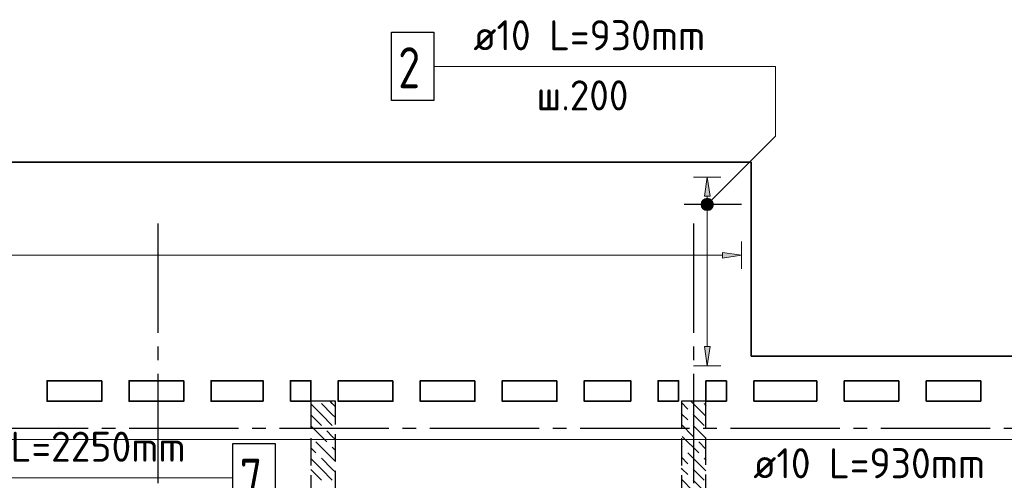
# Model space of a CAD drawing. Header units: millimetres. Extents: x 40580 to 1930067, y -240640 to 81020.
# Tile 40 of 256: x 289990 to 297192, y -206331 to -202961. Entities that reach past the tile are written whole.
import ezdxf

# ---------------------------------------------------------------- set-up
doc = ezdxf.new("R2010")
doc.units = ezdxf.units.MM
for name, pattern in [('______2', [270, 200, -70]), ('______5', [1100, 800, -100, 100, -100]), ('CENTER', [2, 1.25, -0.25, 0.25, -0.25])]:
    doc.linetypes.add(name, pattern=pattern)
for name, color, linetype, lineweight in [('ЖБ Перекрытие верхний уровень', 7, 'Continuous', 35), ('ОСИ', 7, 'CENTER', 15), ('Позиционная метка линия выноска', 7, 'Continuous', 13), ('Позиционная метка номер позиции', 7, 'Continuous', 13)]:
    doc.layers.add(name, color=color, linetype=linetype, lineweight=lineweight)
doc.layers.add('ЖБ Стена верхний уровень', color=7, linetype='______2', true_color=0x656565)
doc.styles.add('ISOCPEUR', font='isocpeur.ttf')

msp = doc.modelspace()

# ---------------------------------------------------------------- hatches: boundary and pattern name
at = {"linetype": 'Continuous', "lineweight": 13, "transparency": 33554687}
msp.add_hatch(color=7, dxfattribs=at).paths.add_polyline_path([(294999.5, -204252.5), (295019.5, -204112.5), (295039.5, -204252.5)], flags=16)
for points in [[(295129.5, -204665), (295269.5, -204685), (295129.5, -204705)], [(295039.5, -205352.5), (295019.5, -205492.5), (294999.5, -205352.5)]]:
    msp.add_hatch(color=7, dxfattribs=at).paths.add_polyline_path(points)
at = {"layer": 'Позиционная метка номер позиции', "linetype": 'Continuous', "lineweight": 13, "transparency": 33554687}
for points in [[(294976.2, -204301), (295051.3, -204344.3), (294987.7, -204280.6)], [(294976.2, -204323.9), (295030.9, -204355.7), (294976.2, -204301)], [(294976.2, -204301), (295030.9, -204355.7), (295051.3, -204344.3)], [(295008, -204355.7), (294976.2, -204323.9), (294987.7, -204344.3)], [(294976.2, -204323.9), (295008, -204355.7), (295030.9, -204355.7)], [(294987.7, -204280.6), (295062.7, -204323.9), (295008, -204269.2)], [(294987.7, -204280.6), (295051.3, -204344.3), (295062.7, -204323.9)], [(295008, -204269.2), (295062.7, -204323.9), (295062.7, -204301)], [(295008, -204269.2), (295062.7, -204301), (295030.9, -204269.2)], [(295030.9, -204269.2), (295062.7, -204301), (295051.3, -204280.6)]]:
    msp.add_hatch(color=7, dxfattribs=at).paths.add_polyline_path(points)

# ---------------------------------------------------------------- linework, layer by layer
at = {"color": 251, "linetype": 'Continuous', "lineweight": 13, "true_color": 0x494949, "transparency": 33554687}
for p, q in [((295019.5, -204112.5), (294919.5, -204112.5)), ((294999.5, -204252.5), (295019.5, -204112.5)), ((295019.5, -204112.5), (295039.5, -204252.5)), ((295019.5, -204112.5), (295119.5, -204112.5)), ((295019.5, -204112.5), (295019.5, -204112.5)), ((295039.5, -204252.5), (294999.5, -204252.5)), ((295019.5, -204252.5), (295019.5, -204282.5)), ((294974.5, -204312.5), (294974.5, -204312.5)), ((295064.5, -204312.5), (295064.5, -204312.5)), ((295019.5, -204342.5), (295019.5, -205352.5)), ((295269.5, -204685), (295269.5, -204585)), ((288559.5, -204685), (295129.5, -204685)), ((295129.5, -204705), (295129.5, -204665)), ((295129.5, -204665), (295269.5, -204685)), ((295269.5, -204685), (295129.5, -204705)), ((295269.5, -204685), (295269.5, -204785)), ((295269.5, -204685), (295269.5, -204685)), ((295019.5, -205492.5), (294999.5, -205352.5)), ((294999.5, -205352.5), (295039.5, -205352.5)), ((295039.5, -205352.5), (295019.5, -205492.5)), ((295019.5, -205492.5), (294919.5, -205492.5)), ((295019.5, -205492.5), (295119.5, -205492.5)), ((295019.5, -205492.5), (295019.5, -205492.5))]:
    msp.add_line(p, q, dxfattribs=at)
at = {"color": 7, "linetype": 'Continuous', "lineweight": 25, "transparency": 33554687}
msp.add_line((295269.5, -204312.5), (294849.5, -204312.5), dxfattribs=at)
for points in [[(292708.7, -203052.5), (293018.7, -203052.5), (293018.7, -203552.5), (292708.7, -203552.5), (292708.7, -203052.5)], [(291549.5, -206062.4), (291859.5, -206062.4), (291859.5, -206562.4), (291549.5, -206562.4), (291549.5, -206062.4)]]:
    msp.add_lwpolyline(points, dxfattribs=at)
at = {"layer": 'ЖБ Перекрытие верхний уровень', "transparency": 33554687, "extrusion": (0, 0, -1)}
for p, q in [((295339.5, -204002.5), (286659.5, -204002.5)), ((295339.5, -205422.5), (295339.5, -204002.5))]:
    msp.add_line(p, q, dxfattribs=at)
at = {"layer": 'ЖБ Перекрытие верхний уровень', "transparency": 33554687}
for p, q in [((301519.5, -205422.5), (295339.5, -205422.5)), ((295009.5, -205752.5), (295009.5, -205602.5)), ((295009.5, -205602.5), (295159.5, -205602.5)), ((295159.5, -205602.5), (295159.5, -205752.5)), ((295359.5, -205752.5), (295359.5, -205602.5)), ((295359.5, -205602.5), (295819.5, -205602.5)), ((295819.5, -205602.5), (295819.5, -205752.5)), ((296019.5, -205752.5), (296019.5, -205602.5)), ((296019.5, -205602.5), (296419.5, -205602.5)), ((296419.5, -205602.5), (296419.5, -205752.5)), ((296619.5, -205752.5), (296619.5, -205602.5)), ((296619.5, -205602.5), (297019.5, -205602.5)), ((297019.5, -205602.5), (297019.5, -205752.5)), ((295159.5, -205752.5), (295009.5, -205752.5)), ((295819.5, -205752.5), (295359.5, -205752.5)), ((296419.5, -205752.5), (296019.5, -205752.5)), ((297019.5, -205752.5), (296619.5, -205752.5))]:
    msp.add_line(p, q, dxfattribs=at)
at = {"layer": 'ЖБ Перекрытие верхний уровень', "transparency": 33554687, "extrusion": (0, 0, -1)}
for points in [[(-290589.5, -205602.5), (-290189.5, -205602.5), (-290189.5, -205752.5), (-290589.5, -205752.5)], [(-291189.5, -205602.5), (-290789.5, -205602.5), (-290789.5, -205752.5), (-291189.5, -205752.5)], [(-292719.5, -205602.5), (-292319.5, -205602.5), (-292319.5, -205752.5), (-292719.5, -205752.5)], [(-293319.5, -205602.5), (-292919.5, -205602.5), (-292919.5, -205752.5), (-293319.5, -205752.5)], [(-293919.5, -205602.5), (-293519.5, -205602.5), (-293519.5, -205752.5), (-293919.5, -205752.5)]]:
    msp.add_lwpolyline(points, close=True, dxfattribs=at)
at = {"layer": 'ЖБ Перекрытие верхний уровень', "transparency": 33554687}
for points in [[(291769.5, -205752.5), (291389.5, -205752.5), (291389.5, -205602.5), (291769.5, -205602.5)], [(291969.5, -205752.5), (292119.5, -205752.5), (292119.5, -205602.5), (291969.5, -205602.5)], [(294459.5, -205752.5), (294119.5, -205752.5), (294119.5, -205602.5), (294459.5, -205602.5)], [(294809.5, -205752.5), (294659.5, -205752.5), (294659.5, -205602.5), (294809.5, -205602.5)]]:
    msp.add_lwpolyline(points, close=True, dxfattribs=at)
at = {"layer": 'ЖБ Стена верхний уровень', "color": 251, "linetype": '______2', "lineweight": -3, "true_color": 0x656565, "transparency": 33554687}
for p, q in [((292299.5, -205752.5), (292119.5, -205752.5)), ((292119.5, -205752.5), (292119.5, -206732.5)), ((292299.5, -206732.5), (292299.5, -205752.5)), ((295009.5, -205752.5), (294829.5, -205752.5)), ((294829.5, -205752.5), (294829.5, -206757.5)), ((295009.5, -206757.5), (295009.5, -205752.5))]:
    msp.add_line(p, q, dxfattribs=at)
at = {"layer": 'ЖБ Стена верхний уровень', "color": 9, "linetype": 'Continuous', "lineweight": -3, "true_color": 0xc7c7c7, "transparency": 33554687}
for p, q in [((292196.4, -205769.3), (292276.4, -205849.3)), ((292276.4, -205769.3), (292259.6, -205752.5)), ((292276.4, -205769.3), (292299.5, -205792.4)), ((294829.5, -205762.4), (294876.4, -205809.3)), ((294996.4, -205849.3), (294899.6, -205752.5)), ((294996.4, -205769.3), (295009.5, -205782.4)), ((292196.4, -205849.3), (292119.5, -205772.4)), ((294836.4, -205849.3), (294829.5, -205842.4)), ((292119.5, -205852.4), (292196.4, -205929.3)), ((292196.4, -205849.3), (292276.4, -205929.3)), ((292276.4, -205849.3), (292299.5, -205872.4)), ((294876.4, -205889.3), (294836.4, -205849.3)), ((294916.4, -205849.3), (294996.4, -205929.3)), ((294996.4, -205849.3), (295009.5, -205862.4)), ((292119.5, -205932.4), (292236.4, -206049.3)), ((292276.4, -206009.3), (292236.4, -205969.3)), ((294829.5, -205922.4), (294916.4, -206009.3)), ((294916.4, -205929.3), (295009.5, -206022.4)), ((292276.4, -206169.3), (292156.4, -206049.3)), ((292299.5, -206032.4), (292276.4, -206009.3)), ((294836.4, -206009.3), (294956.4, -206129.3)), ((295009.5, -206102.4), (294956.4, -206049.3)), ((292119.5, -206092.4), (292156.4, -206129.3)), ((292276.4, -206089.3), (292299.5, -206112.4)), ((294829.5, -206082.4), (294836.4, -206089.3)), ((294996.4, -206249.3), (294876.4, -206129.3)), ((292196.4, -206249.3), (292119.5, -206172.4)), ((292196.4, -206169.3), (292276.4, -206249.3)), ((292276.4, -206169.3), (292299.5, -206192.4)), ((294829.5, -206162.4), (294876.4, -206209.3)), ((294996.4, -206169.3), (295009.5, -206182.4)), ((292119.5, -206252.4), (292196.4, -206329.3)), ((292196.4, -206249.3), (292276.4, -206329.3)), ((292276.4, -206249.3), (292299.5, -206272.4)), ((294836.4, -206249.3), (294829.5, -206242.4)), ((294876.4, -206289.3), (294836.4, -206249.3)), ((294916.4, -206249.3), (294996.4, -206329.3)), ((294996.4, -206249.3), (295009.5, -206262.4)), ((294829.5, -206322.4), (294916.4, -206409.3)), ((294916.4, -206329.3), (295009.5, -206422.4))]:
    msp.add_line(p, q, dxfattribs=at)
at = {"layer": 'ОСИ', "color": 8, "linetype": '______5', "lineweight": -3, "transparency": 33554687}
for p, q in [((290999.5, -204452.5), (290999.5, -223282.5)), ((294919.5, -204452.5), (294919.5, -223282.5)), ((323489.5, -205952.5), (277879.5, -205952.5)), ((323489.5, -205952.5), (277879.5, -205952.5))]:
    msp.add_line(p, q, dxfattribs=at)
at = {"layer": 'Позиционная метка линия выноска', "color": 251, "linetype": 'Continuous', "lineweight": 13, "true_color": 0x494949, "transparency": 33554687}
msp.add_line((280659.5, -206032.5), (322609.5, -206032.5), dxfattribs=at)
at = {"layer": 'Позиционная метка номер позиции', "color": 7, "linetype": 'Continuous', "lineweight": 13, "transparency": 33554687}
for p, q in [((294987.7, -204280.6), (294987.7, -204280.6)), ((295051.3, -204280.6), (295051.3, -204280.6)), ((294987.7, -204344.3), (294987.7, -204344.3)), ((295051.3, -204344.3), (295051.3, -204344.3))]:
    msp.add_line(p, q, dxfattribs=at)
for points in [[(295018.7, -204312.5), (295518.7, -203812.5), (295518.7, -203302.5), (293018.7, -203302.5)], [(288529.5, -204685), (288229.5, -204985), (288229.5, -206312.5), (291549.5, -206312.5)], [(288749.5, -204692.5), (289049.5, -204992.5), (289049.5, -206312.5), (291549.5, -206312.5)]]:
    msp.add_lwpolyline(points, dxfattribs=at)
msp.add_circle((295019.5, -204312.5), 45, dxfattribs=at)

# ---------------------------------------------------------------- texts
at = {"color": 7, "linetype": 'Continuous', "lineweight": 13, "transparency": 33554687, "style": 'ISOCPEUR'}
for s, insert, char_height, width, attachment_point in [('\\W0.96;ø10 L=930mm ', (293308.7, -203185.1), 220, 1997.586, 7), ('\\W0.78;2', (292758.7, -203162.4), 300, 326.853, 1), ('\\W0.95;ш.200 ', (293770.7, -203625.1), 220, 962.821, 7), ('\\W0.96;ø10 L=2250mm ', (289369.5, -206195.1), 220, 2152.025, 7), ('\\W0.96;ø10 L=930mm ', (295356, -206316.1), 220, 1997.586, 7), ('\\W0.78;7', (291599.5, -206172.4), 300, 326.834, 1)]:
    msp.add_mtext(s, dxfattribs=dict(at, insert=insert, char_height=char_height, width=width, attachment_point=attachment_point))

doc.saveas('drawing.dxf')
